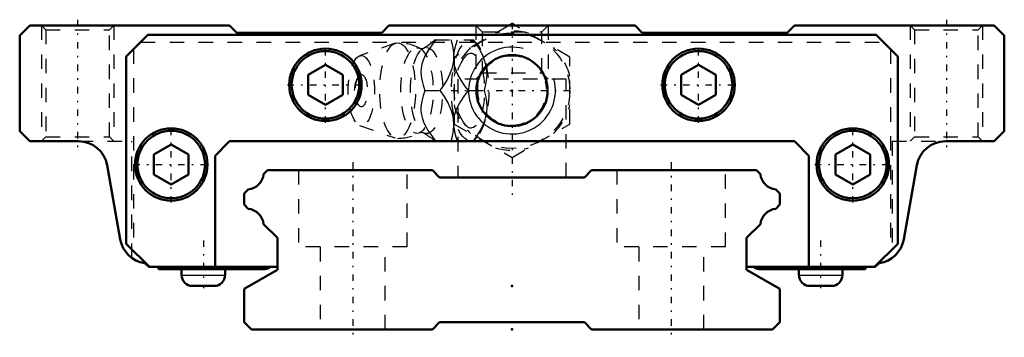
# Model space of a CAD drawing. Header units: millimetres. Extents: x -34 to 34, y -0.6 to 21.4.
import ezdxf

# ---------------------------------------------------------------- set-up
doc = ezdxf.new("R2010")
doc.units = ezdxf.units.MM
doc.linetypes.add('Center', pattern=[1.5, 0.45, -0.5, 0.05, -0.5])
doc.linetypes.add('Dashed', pattern=[2, 1, -1])
for name, color, linetype, lineweight in [('2d ConnectionPoints', 7, 'Continuous', 50), ('AM_0', 7, 'Continuous', 50), ('AM_4', 3, 'Continuous', 25), ('AM_5', 3, 'Continuous', 25), ('AM_7', 7, 'Center', 25), ('AM_9', 6, 'Dashed', 25)]:
    doc.layers.add(name, color=color, linetype=linetype, lineweight=lineweight)

# ---------------------------------------------------------------- blocks, each defined once
blk = doc.blocks.new('1_HRW_B_M6F_grease_nipple_joint_0_in_HRW21CA1UU130LG150BM6F3560001_2')
at = {"layer": 'AM_0'}
for p, q in [((0, 21.119), (-0.206, 21)), ((0.206, 21), (0, 21.119))]:
    blk.add_line(p, q, dxfattribs=at)
at = {"layer": 'AM_5', "linetype": 'Dashed'}
blk.add_arc((0, 16.5), 2.386, 75, 15, dxfattribs=at)
at = {"layer": 'AM_7'}
blk.add_line((-4.2, 16.5), (4.2, 16.5), dxfattribs=at)
at = {"layer": 'AM_9'}
for p, q in [((-0.206, 21), (-4, 18.809)), ((4, 18.809), (0.206, 21)), ((-8.065, 19.771), (-10.522, 18.903)), ((-5.317, 20), (-2.667, 20)), ((-2.371, 19.651), (-2.667, 20)), ((-4, 18.809), (-4, 14.191)), ((4, 14.191), (4, 18.809)), ((-6.03, 16.5), (-4.96, 16.5)), ((-3.002, 16.5), (-1.932, 16.5)), ((-10.522, 14.097), (-8.065, 13.229)), ((-4, 14.191), (0, 11.881)), ((0, 11.881), (4, 14.191)), ((-2.667, 13), (-2.371, 13.349))]:
    blk.add_line(p, q, dxfattribs=at)
for points in [[(-5.273, 20), (-5.544, 19.636), (-5.795, 19.263), (-6.013, 18.878), (-6.132, 18.607), (-6.22, 18.33), (-6.273, 18.054), (-6.29, 17.78), (-6.275, 17.512), (-6.236, 17.25), (-6.145, 16.871), (-6.03, 16.5)], [(-5.315, 20.002), (-5.346, 19.973), (-5.464, 19.867), (-5.6, 19.757), (-5.754, 19.643), (-5.926, 19.528), (-6.116, 19.415), (-6.128, 19.408)], [(-4.96, 16.5), (-4.706, 16.859), (-4.479, 17.229), (-4.283, 17.625), (-4.136, 18.03), (-4.067, 18.311), (-4.026, 18.591), (-4.013, 18.878), (-4.026, 19.16), (-4.092, 19.586), (-4.203, 20)], [(-4.014, 18.879), (-3.997, 19.052), (-3.965, 19.25), (-3.874, 19.629), (-3.759, 20)], [(-2.689, 20), (-2.435, 19.641), (-2.208, 19.271), (-2.012, 18.875), (-1.865, 18.47), (-1.796, 18.189), (-1.755, 17.909), (-1.742, 17.622), (-1.755, 17.34), (-1.821, 16.914), (-1.932, 16.5)], [(-6.128, 19.408), (-6.13, 19.407), (-6.146, 19.4), (-6.177, 19.391), (-6.221, 19.385), (-6.278, 19.388), (-6.315, 19.396), (-6.337, 19.405), (-6.341, 19.407)], [(-4.001, 18.433), (-4.002, 18.446), (-4.018, 18.65), (-4.017, 18.81)], [(-3.002, 16.5), (-3.205, 16.771), (-3.399, 17.046), (-3.581, 17.33), (-3.742, 17.622), (-3.833, 17.822), (-3.908, 18.025), (-3.966, 18.236), (-4.001, 18.433)], [(-6.03, 16.5), (-6.143, 16.136), (-6.234, 15.763), (-6.285, 15.378), (-6.286, 15.107), (-6.255, 14.83), (-6.188, 14.554), (-6.086, 14.28), (-5.956, 14.012), (-5.803, 13.75), (-5.548, 13.371), (-5.273, 13)], [(-4.203, 13), (-4.104, 13.359), (-4.038, 13.729), (-4.013, 14.125), (-4.04, 14.53), (-4.093, 14.811), (-4.174, 15.091), (-4.284, 15.378), (-4.419, 15.66), (-4.669, 16.086), (-4.96, 16.5)], [(-4.002, 14.56), (-3.972, 14.736), (-3.917, 14.946), (-3.845, 15.15), (-3.756, 15.351), (-3.65, 15.552), (-3.532, 15.75), (-3.277, 16.129), (-3.002, 16.5)], [(-1.932, 16.5), (-1.833, 16.141), (-1.767, 15.771), (-1.742, 15.375), (-1.77, 14.97), (-1.822, 14.689), (-1.903, 14.409), (-2.013, 14.122), (-2.148, 13.84), (-2.398, 13.414), (-2.689, 13)], [(-4.015, 14.147), (-4.019, 14.322), (-4.006, 14.525), (-4.002, 14.56)], [(-6.342, 13.593), (-6.338, 13.594), (-6.318, 13.603), (-6.284, 13.611), (-6.236, 13.616), (-6.179, 13.61), (-6.147, 13.601), (-6.13, 13.593), (-6.128, 13.592)], [(-3.759, 13), (-3.845, 13.271), (-3.92, 13.546), (-3.979, 13.83), (-4.013, 14.118)], [(-6.129, 13.593), (-6.021, 13.531), (-5.846, 13.421), (-5.688, 13.31), (-5.546, 13.201), (-5.421, 13.095), (-5.316, 12.999)]]:
    blk.add_lwpolyline(points, dxfattribs=at)
blk.add_circle((0, 16.5), 4, dxfattribs=at)
for centre, radius, start, end in [((0, 16.5), 4.12, 73.86243, 106.13757), ((-7.903, 16.5), 3.3, 61.76048, 90), ((0, 16.5), 4.12, 133.86243, 166.13757), ((0, 16.5), 4.12, 13.86243, 46.13757), ((-9.071, 16.5), 1.82, 148.36971, 211.63029), ((0, 16.5), 4.12, 193.86243, 226.13757), ((0, 16.5), 4.12, 313.86243, 346.13757), ((-7.903, 16.5), 3.3, 270, 298.23952), ((0, 16.5), 4.12, 253.86243, 286.13757)]:
    blk.add_arc(centre, radius, start, end, dxfattribs=at)
for centre, major_axis in [((-7.903, 16.5), (0, 3.3)), ((-2.893, 16.5), (0, 3.445)), ((-6.561, 16.5), (0, 2.965)), ((-5.9, 16.5), (0, 2.971)), ((-10.403, 16.5), (0, 2.424)), ((-10.403, 16.5), (0, 1.117))]:
    blk.add_ellipse(centre, major_axis=major_axis, ratio=0.374607, dxfattribs=at)
blk.add_ellipse((-2.841, 16.5), major_axis=(0, -2.572), ratio=0.374607, start_param=5.78098, end_param=9.926983, dxfattribs=at)
blk = doc.blocks.new('2_HRW21CAUUB_M6F1_Slide17_60_0_in_HRW21CA1UU130LG150BM6F3560001_2')
at = {"layer": 'AM_0'}
for p, q in [((-33.3, 21), (-34, 20.3)), ((-19.5, 21), (-33.3, 21)), ((-19, 20.5), (-19.5, 21)), ((-9, 20.5), (-19, 20.5)), ((-8.5, 21), (-9, 20.5)), ((8.5, 21), (-8.5, 21)), ((9, 20.5), (8.5, 21)), ((19, 20.5), (9, 20.5)), ((19.5, 21), (19, 20.5)), ((33.3, 21), (19.5, 21)), ((34, 20.3), (33.3, 21)), ((-34, 20.3), (-34, 13.7)), ((-26.64, 18.85), (-25.14, 20.35)), ((-25.14, 20.35), (25.14, 20.35)), ((25.14, 20.35), (26.64, 18.85)), ((34, 13.7), (34, 20.3)), ((-26.64, 18.85), (-26.64, 5.91)), ((26.64, 5.91), (26.64, 18.85)), ((-12.885, 18.286), (-14.085, 17.593)), ((-11.685, 17.593), (-12.885, 18.286)), ((12.885, 18.286), (11.685, 17.593)), ((14.085, 17.593), (12.885, 18.286)), ((-14.085, 17.593), (-14.085, 16.207)), ((-11.685, 16.207), (-11.685, 17.593)), ((11.685, 17.593), (11.685, 16.207)), ((14.085, 16.207), (14.085, 17.593)), ((-14.085, 16.207), (-12.885, 15.514)), ((-12.885, 15.514), (-11.685, 16.207)), ((11.685, 16.207), (12.885, 15.514)), ((12.885, 15.514), (14.085, 16.207)), ((-34, 13.7), (-33.3, 13)), ((33.3, 13), (34, 13.7)), ((-33.3, 13), (-29.929, 13)), ((-19.5, 13), (-20.5, 12)), ((19.5, 13), (-19.5, 13)), ((20.5, 12), (19.5, 13)), ((29.929, 13), (33.3, 13)), ((-23.535, 12.776), (-24.735, 12.083)), ((-22.335, 12.083), (-23.535, 12.776)), ((23.535, 12.776), (22.335, 12.083)), ((24.735, 12.083), (23.535, 12.776)), ((-24.735, 12.083), (-24.735, 10.697)), ((-22.335, 10.697), (-22.335, 12.083)), ((-20.5, 12), (-20.5, 4.31)), ((20.5, 4.31), (20.5, 12)), ((22.335, 12.083), (22.335, 10.697)), ((24.735, 10.697), (24.735, 12.083)), ((-27.959, 11.347), (-27.056, 6.213)), ((27.056, 6.213), (27.959, 11.347)), ((-24.735, 10.697), (-23.535, 10.004)), ((-23.535, 10.004), (-22.335, 10.697)), ((22.335, 10.697), (23.535, 10.004)), ((23.535, 10.004), (24.735, 10.697)), ((-25.04, 4.31), (-26.64, 5.91)), ((26.64, 5.91), (25.04, 4.31)), ((-25.364, 4.579), (-25.086, 4.31)), ((-25.086, 4.31), (-16.2, 4.31)), ((-24.405, 4.31), (-24.405, 4.16)), ((-24.405, 4.16), (-17.058, 4.16)), ((-22.815, 4.16), (-22.815, 3.75)), ((-19.815, 3.75), (-19.815, 4.16)), ((16.2, 4.31), (25.086, 4.31)), ((17.058, 4.16), (24.405, 4.16)), ((19.815, 4.16), (19.815, 3.75)), ((22.815, 3.75), (22.815, 4.16)), ((24.405, 4.16), (24.405, 4.31)), ((25.086, 4.31), (25.364, 4.579)), ((-22.065, 3), (-20.565, 3)), ((20.565, 3), (22.065, 3))]:
    blk.add_line(p, q, dxfattribs=at)
for centre, radius in [((-12.885, 16.9), 2.5), ((-12.885, 16.9), 2.333), ((12.885, 16.9), 2.5), ((12.885, 16.9), 2.333), ((0, 16.5), 2.459), ((-23.535, 11.39), 2.5), ((-23.535, 11.39), 2.333), ((23.535, 11.39), 2.5), ((23.535, 11.39), 2.333)]:
    blk.add_circle(centre, radius, dxfattribs=at)
for centre, radius, start, end in [((-29.929, 11), 2, 9.9827, 90), ((29.929, 11), 2, 90, 170.0173), ((-25.086, 6.56), 2, 189.9827, 262.01002), ((25.086, 6.56), 2, 277.98998, 350.0173), ((-17.085, 4.76), 0.6, 272.58412, 311.45381), ((17.085, 4.76), 0.6, 228.54619, 267.41588), ((-22.065, 3.75), 0.75, 180, 270), ((-20.565, 3.75), 0.75, 270, 0), ((20.565, 3.75), 0.75, 180, 270), ((22.065, 3.75), 0.75, 270, 0)]:
    blk.add_arc(centre, radius, start, end, dxfattribs=at)
at = {"layer": 'AM_4'}
for p, q in [((-22.815, 3.75), (-19.815, 3.75)), ((19.815, 3.75), (22.815, 3.75))]:
    blk.add_line(p, q, dxfattribs=at)
at = {"layer": 'AM_5', "linetype": 'Dashed'}
for p, q in [((-32.5, 21), (-32.5, 13)), ((-27.5, 21), (-27.5, 13)), ((-2.5, 21), (-2.5, 17.3)), ((2.5, 21), (2.5, 17.3)), ((27.5, 21), (27.5, 13)), ((32.5, 21), (32.5, 13))]:
    blk.add_line(p, q, dxfattribs=at)
at = {"layer": 'AM_5'}
blk.add_arc((0, 16.5), 3, 75, 15, dxfattribs=at)
at = {"layer": 'AM_7'}
for p, q in [((-30, 21.4), (-30, 12.6)), ((0, 21.185), (0, 8.9)), ((30, 21.4), (30, 12.6)), ((-12.885, 14.275), (-12.885, 19.525)), ((12.885, 14.275), (12.885, 19.525)), ((-15.51, 16.9), (-10.26, 16.9)), ((10.26, 16.9), (15.51, 16.9)), ((-23.535, 8.765), (-23.535, 14.015)), ((23.535, 8.765), (23.535, 14.015)), ((-26.16, 11.39), (-20.91, 11.39)), ((20.91, 11.39), (26.16, 11.39)), ((-21.315, 6.15), (-21.315, 2.85)), ((21.315, 6.15), (21.315, 2.85))]:
    blk.add_line(p, q, dxfattribs=at)
at = {"layer": 'AM_9'}
for p, q in [((-32.5, 21), (-32.2, 20.7)), ((-32.2, 20.7), (-32.2, 13.3)), ((-32.2, 20.7), (-27.8, 20.7)), ((-27.8, 20.7), (-27.5, 21)), ((-27.8, 13.3), (-27.8, 20.7)), ((-2.5, 21), (-2.067, 20.567)), ((-2.067, 20.567), (-2.067, 17.733)), ((-2.067, 20.567), (2.067, 20.567)), ((2.067, 20.567), (2.5, 21)), ((2.067, 17.733), (2.067, 20.567)), ((27.5, 21), (27.8, 20.7)), ((27.8, 20.7), (27.8, 13.3)), ((27.8, 20.7), (32.2, 20.7)), ((32.2, 20.7), (32.5, 21)), ((32.2, 13.3), (32.2, 20.7)), ((-25.64, 19.85), (25.64, 19.85)), ((-26.14, 19.35), (-26.14, 5.41)), ((26.14, 19.35), (26.14, 5.41)), ((-2.067, 17.733), (-2.5, 17.3)), ((-2.067, 17.733), (2.067, 17.733)), ((2.5, 17.3), (2.067, 17.733)), ((3.75, 17.3), (-3.75, 17.3)), ((-3.75, 17.3), (-3.75, 10.5)), ((3.75, 10.5), (3.75, 17.3)), ((-32.2, 13.3), (-32.5, 13)), ((-32.2, 13.3), (-27.8, 13.3)), ((-29.929, 13), (-26.25, 13)), ((-27.5, 13), (-27.8, 13.3)), ((-26.25, 4.936), (-26.25, 13)), ((26.25, 13), (26.25, 4.936)), ((26.25, 13), (29.929, 13)), ((27.8, 13.3), (27.5, 13)), ((27.8, 13.3), (32.2, 13.3)), ((32.5, 13), (32.2, 13.3))]:
    blk.add_line(p, q, dxfattribs=at)
blk = doc.blocks.new('3_HRW21CA13015_Track_0_in_HRW21CA1UU130LG150BM6F3560001_2')
at = {"layer": 'AM_0'}
for p, q in [((-16.885, 11), (-17.156, 10.729)), ((-5.5, 11), (-16.885, 11)), ((-5, 10.5), (-5.5, 11)), ((5.5, 11), (5, 10.5)), ((16.885, 11), (5.5, 11)), ((17.156, 10.729), (16.885, 11)), ((5, 10.5), (-5, 10.5)), ((-18.222, 9.663), (-18.5, 9.385)), ((18.5, 9.385), (18.222, 9.663)), ((-18.5, 9.385), (-18.5, 8.62)), ((18.5, 8.62), (18.5, 9.385)), ((-18.5, 8.62), (-18.217, 8.337)), ((18.217, 8.337), (18.5, 8.62)), ((-17.156, 7.276), (-16.2, 6.32)), ((16.2, 6.32), (17.156, 7.276)), ((-16.2, 6.32), (-16.2, 4.117)), ((16.2, 4.117), (16.2, 6.32)), ((-16.2, 4.117), (-18.5, 2.812)), ((18.5, 2.812), (16.2, 4.117)), ((-18.5, 2.812), (-18.5, 0.5)), ((18.5, 0.5), (18.5, 2.812)), ((-18.5, 0.5), (-18, 0)), ((-18, 0), (-5.5, 0)), ((-5.5, 0), (-5, 0.5)), ((-5, 0.5), (5, 0.5)), ((5, 0.5), (5.5, 0)), ((5.5, 0), (18, 0)), ((18, 0), (18.5, 0.5))]:
    blk.add_line(p, q, dxfattribs=at)
for centre, start, end in [((-18.34, 10.847), 275.68352, 354.31648), ((18.34, 10.847), 185.68352, 264.31648), ((-18.34, 7.153), 5.95296, 84.04704), ((18.34, 7.153), 95.95296, 174.04704)]:
    blk.add_arc(centre, 1.19, start, end, dxfattribs=at)
at = {"layer": 'AM_7'}
for p, q in [((-11, 11.55), (-11, -0.55)), ((11, 11.55), (11, -0.55))]:
    blk.add_line(p, q, dxfattribs=at)
at = {"layer": 'AM_9'}
for p, q in [((-14.75, 11), (-14.75, 5.7)), ((-7.25, 5.7), (-7.25, 11)), ((7.25, 11), (7.25, 5.7)), ((14.75, 5.7), (14.75, 11)), ((-7.25, 5.7), (-14.75, 5.7)), ((-13.25, 5.7), (-13.25, 0)), ((-8.75, 0), (-8.75, 5.7)), ((14.75, 5.7), (7.25, 5.7)), ((8.75, 5.7), (8.75, 0)), ((13.25, 0), (13.25, 5.7))]:
    blk.add_line(p, q, dxfattribs=at)

msp = doc.modelspace()

# ---------------------------------------------------------------- linework, layer by layer
at = {"layer": '2d ConnectionPoints'}
for p in [(0, 16.5), (0, 16.5), (0, 3), (0, 3), (0, 0), (0, 0)]:
    msp.add_point(p, dxfattribs=at)

# ---------------------------------------------------------------- block references
for name in ['2_HRW21CAUUB_M6F1_Slide17_60_0_in_HRW21CA1UU130LG150BM6F3560001_2', '1_HRW_B_M6F_grease_nipple_joint_0_in_HRW21CA1UU130LG150BM6F3560001_2', '3_HRW21CA13015_Track_0_in_HRW21CA1UU130LG150BM6F3560001_2']:
    msp.add_blockref(name, (0, 0))

doc.saveas('drawing.dxf')
